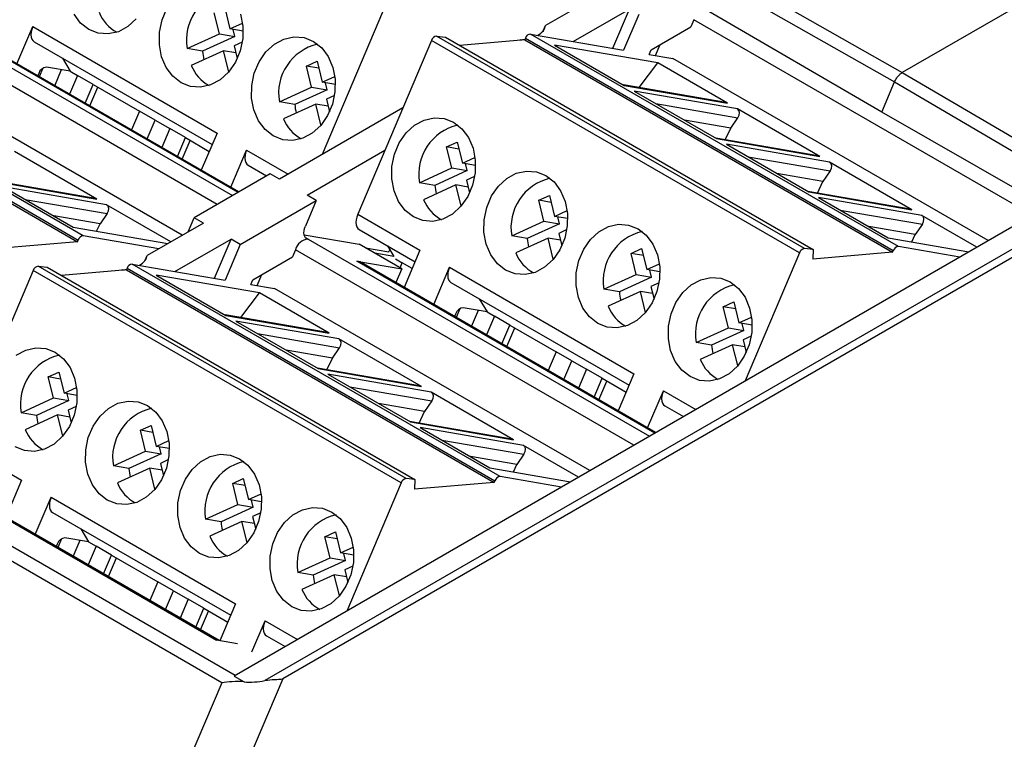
# Model space of a CAD drawing. Header units: millimetres. Extents: x 6 to 273, y 6 to 210.
# Tile 10 of 13: x 216 to 241, y 160 to 178. Entities that reach past the tile are written whole.
import ezdxf

# ---------------------------------------------------------------- set-up
doc = ezdxf.new("R2010")
doc.units = ezdxf.units.MM

msp = doc.modelspace()

# ---------------------------------------------------------------- linework, layer by layer
for p, q in [((248.0462, 182.2981), (238.6416, 176.8689)), ((255.2288, 180.3128), (222.3501, 161.3324)), ((253.6182, 179.9545), (221.5606, 161.4481)), ((255.1595, 180.0551), (222.8038, 161.3765)), ((233.9723, 179.5211), (238.6416, 176.8689)), ((233.7746, 179.283), (238.444, 176.6309)), ((212.801, 178.7621), (221.5231, 173.727)), ((230.9605, 178.9029), (229.5213, 178.0721)), ((221.1277, 173.4987), (212.475, 178.4938)), ((221.3259, 178.5216), (221.4571, 177.9856)), ((230.2332, 177.6667), (231.6676, 178.4947)), ((231.2421, 177.4925), (231.6676, 178.4947)), ((221.6618, 173.8071), (214.045, 178.2042)), ((221.1862, 177.8618), (221.0549, 178.3979)), ((225.3589, 178.4137), (223.8155, 174.7782)), ((231.9033, 178.3587), (231.5152, 177.4444)), ((233.3111, 178.2217), (233.2329, 178.0375)), ((241.9638, 173.2266), (233.3111, 178.2217)), ((238.1152, 175.8565), (233.7009, 178.4269)), ((208.1539, 177.9781), (217.5585, 172.549)), ((208.1719, 178.0204), (217.5764, 172.5913)), ((217.7068, 172.6986), (208.3023, 178.1277)), ((221.6837, 173.8197), (214.1599, 178.1631)), ((216.0098, 177.0952), (216.4137, 178.0466)), ((216.4137, 178.0466), (221.1277, 175.3252)), ((221.4571, 177.9856), (221.7789, 178.1326)), ((221.793, 177.9276), (221.4571, 177.9856)), ((221.5815, 177.7936), (221.5379, 177.9716)), ((229.4638, 177.9368), (229.5213, 178.0721)), ((232.2213, 177.4535), (233.2329, 178.0375)), ((220.3611, 177.4849), (221.1862, 177.8618)), ((221.5815, 177.7936), (220.7565, 177.4167)), ((221.1862, 177.8618), (221.5815, 177.7936)), ((226.6082, 177.6926), (224.7222, 173.2502)), ((236.0127, 172.2635), (226.6082, 177.6926)), ((236.1396, 172.3712), (226.7351, 177.8003)), ((226.7351, 177.8003), (226.9622, 177.777)), ((226.9622, 177.777), (236.3668, 172.3479)), ((228.9901, 177.706), (227.3349, 177.5618)), ((228.8928, 177.7093), (228.8689, 177.6954)), ((229.0081, 177.7483), (228.9901, 177.706)), ((228.9901, 177.706), (238.3946, 172.2769)), ((229.0081, 177.7483), (238.4126, 172.3192)), ((238.543, 172.4265), (229.1385, 177.8556)), ((229.1385, 177.8556), (231.5128, 177.4458)), ((220.2348, 172.7111), (211.9419, 177.4985)), ((216.4509, 177.6592), (221.0029, 175.0313)), ((220.7565, 177.4167), (220.3611, 177.4849)), ((221.77, 177.6459), (221.5634, 177.5515)), ((221.5634, 177.5515), (221.6421, 177.23)), ((229.7525, 177.5732), (231.5361, 176.5435)), ((232.3911, 177.1177), (229.7525, 177.5732)), ((232.1695, 177.3315), (232.2213, 177.4535)), ((232.3347, 177.3039), (232.4556, 177.5887)), ((217.1752, 177.2411), (217.3727, 176.9074)), ((221.2924, 177.4278), (220.4674, 177.0509)), ((221.4236, 176.8917), (221.2924, 177.4278)), ((221.607, 177.3735), (221.2924, 177.4278)), ((232.1699, 177.3324), (232.7757, 177.2278)), ((240.8353, 172.5751), (232.7757, 177.2278)), ((216.6745, 176.984), (216.5816, 176.7651)), ((217.3727, 176.9074), (216.7669, 177.012)), ((216.9799, 176.5351), (217.154, 176.9451)), ((223.412, 177.0372), (223.6829, 177.161)), ((223.5432, 176.5011), (223.412, 177.0372)), ((223.7265, 176.9829), (223.412, 177.0372)), ((223.6829, 177.161), (223.8142, 176.6249)), ((231.9155, 176.4863), (232.3911, 177.1177)), ((234.1747, 176.088), (232.3911, 177.1177)), ((216.5709, 176.8502), (216.5442, 176.7867)), ((217.5613, 176.7985), (217.3571, 176.3174)), ((217.3727, 176.9074), (217.5613, 176.7985)), ((217.9596, 176.5686), (217.5613, 176.7985)), ((221.4295, 176.8944), (221.4236, 176.8917)), ((223.8142, 176.6249), (224.1359, 176.7719)), ((238.6416, 176.8689), (243.4003, 174.0783)), ((217.7554, 176.0875), (217.9596, 176.5686)), ((217.8764, 176.0176), (218.0806, 176.4987)), ((217.9596, 176.5686), (219.1429, 175.8855)), ((222.7182, 176.1242), (223.5432, 176.5011)), ((223.9385, 176.4329), (223.1135, 176.056)), ((223.5432, 176.5011), (223.9385, 176.4329)), ((224.15, 176.5669), (223.8142, 176.6249)), ((223.9385, 176.4329), (223.895, 176.6109)), ((234.1289, 176.1042), (231.5158, 176.5553)), ((231.5361, 176.5435), (234.1747, 176.088)), ((238.1152, 175.8565), (238.444, 176.6309)), ((238.444, 176.6309), (243.1155, 173.8914)), ((224.127, 176.2852), (223.9204, 176.1909)), ((223.9204, 176.1909), (223.9991, 175.8694)), ((231.7871, 176.3986), (233.8931, 175.1828)), ((234.4257, 175.9431), (231.7871, 176.3986)), ((223.1135, 176.056), (222.7182, 176.1242)), ((225.8758, 175.9676), (222.7197, 174.1456)), ((223.6494, 176.0671), (222.8244, 175.6902)), ((223.7807, 175.531), (223.6494, 176.0671)), ((223.964, 176.0128), (223.6494, 176.0671)), ((232.3414, 176.0786), (234.4405, 175.7163)), ((236.5317, 174.7274), (234.4257, 175.9431)), ((219.1429, 175.8855), (218.9386, 175.4044)), ((219.5412, 175.6556), (219.1429, 175.8855)), ((234.2567, 175.4514), (234.4405, 175.7163)), ((242.3351, 173.4409), (238.1152, 175.8565)), ((219.337, 175.1745), (219.5412, 175.6556)), ((219.5412, 175.6556), (219.9183, 175.4378)), ((219.9183, 175.4378), (219.7141, 174.9568)), ((220.3167, 175.2079), (219.9183, 175.4378)), ((223.7865, 175.5337), (223.7807, 175.531)), ((234.2567, 175.4514), (233.0743, 175.6555)), ((234.1155, 175.1527), (234.2567, 175.4514)), ((220.1124, 174.7268), (220.3167, 175.2079)), ((220.3167, 175.2079), (220.9281, 174.8549)), ((221.1277, 175.3252), (220.7238, 174.3738)), ((236.4859, 174.7435), (233.8728, 175.1946)), ((233.8931, 175.1828), (236.5317, 174.7274)), ((220.2334, 174.657), (220.4376, 175.1381)), ((226.9946, 174.9689), (227.2656, 175.0927)), ((227.1259, 174.4329), (226.9946, 174.9689)), ((227.3092, 174.9146), (226.9946, 174.9689)), ((227.2656, 175.0927), (227.3968, 174.5567)), ((236.7827, 174.5824), (234.1442, 175.0379)), ((234.1442, 175.0379), (236.2502, 173.8222)), ((218.0526, 173.6388), (215.9466, 174.8545)), ((221.4781, 173.9384), (221.8819, 174.8898)), ((221.8819, 174.8898), (222.9454, 174.2759)), ((223.4268, 173.7374), (225.4167, 174.8862)), ((227.3968, 174.5567), (227.7186, 174.7037)), ((234.6984, 174.7179), (236.7975, 174.3556)), ((221.9192, 174.5024), (222.3928, 174.229)), ((226.3008, 174.056), (227.1259, 174.4329)), ((227.1259, 174.4329), (227.5212, 174.3646)), ((227.7327, 174.4987), (227.3968, 174.5567)), ((227.5212, 174.3646), (227.4776, 174.5427)), ((238.8887, 173.3667), (236.7827, 174.5824)), ((222.484, 174.2817), (220.5425, 173.1609)), ((222.7197, 174.1456), (222.484, 174.2817)), ((227.5212, 174.3646), (226.6962, 173.9878)), ((227.7097, 174.217), (227.5031, 174.1226)), ((236.6138, 174.0907), (235.4314, 174.2948)), ((236.7975, 174.3556), (236.6138, 174.0907)), ((218.0068, 173.6549), (215.3937, 174.106)), ((215.414, 174.0942), (218.0526, 173.6388)), ((218.3036, 173.4939), (215.665, 173.9493)), ((215.665, 173.9493), (217.4486, 172.9197)), ((226.6962, 173.9878), (226.3008, 174.056)), ((227.2321, 173.9988), (226.4071, 173.622)), ((227.3633, 173.4628), (227.2321, 173.9988)), ((227.5467, 173.9445), (227.2321, 173.9988)), ((227.5031, 174.1226), (227.5818, 173.8011)), ((236.4726, 173.792), (236.6138, 174.0907)), ((223.6625, 173.6014), (223.4268, 173.7374)), ((229.3517, 173.6083), (229.6226, 173.732)), ((229.6226, 173.732), (229.7538, 173.196)), ((238.8429, 173.3828), (236.2298, 173.8339)), ((236.2502, 173.8222), (238.8887, 173.3667)), ((239.1397, 173.2218), (236.5012, 173.6772)), ((236.5012, 173.6772), (238.2848, 172.6476)), ((216.2193, 173.6294), (218.3184, 173.267)), ((219.9471, 172.545), (218.3036, 173.4939)), ((221.721, 172.4805), (223.6625, 173.6014)), ((223.6625, 173.6014), (223.3854, 172.9483)), ((227.3692, 173.4655), (227.3633, 173.4628)), ((229.4829, 173.0722), (229.3517, 173.6083)), ((229.6662, 173.554), (229.3517, 173.6083)), ((218.1346, 173.0021), (216.9522, 173.2062)), ((218.3184, 173.267), (218.1346, 173.0021)), ((220.3894, 172.8004), (220.5425, 173.1609)), ((220.7782, 173.0248), (220.5425, 173.1609)), ((224.7222, 173.2502), (226.3131, 172.3317)), ((229.7538, 173.196), (230.0756, 173.343)), ((230.0897, 173.138), (229.7538, 173.196)), ((229.8782, 173.004), (229.8347, 173.182)), ((237.0555, 173.3573), (239.1545, 172.9949)), ((240.5476, 172.409), (239.1397, 173.2218)), ((217.4486, 172.9197), (219.8716, 172.5014)), ((218.0468, 172.8164), (218.1346, 173.0021)), ((220.7782, 173.0248), (219.3389, 172.1939)), ((228.6579, 172.6953), (229.4829, 173.0722)), ((229.8782, 173.004), (229.0532, 172.6271)), ((229.4829, 173.0722), (229.8782, 173.004)), ((238.9708, 172.73), (237.7884, 172.9342)), ((239.1545, 172.9949), (238.9708, 172.73)), ((221.2451, 161.2781), (201.3518, 172.7622)), ((219.6362, 172.3656), (217.7068, 172.6986)), ((223.3525, 172.725), (224.7612, 172.4823)), ((224.7594, 172.8628), (226.1884, 172.0378)), ((229.0532, 172.6271), (228.6579, 172.6953)), ((230.0667, 172.8563), (229.8601, 172.7619)), ((229.8601, 172.7619), (229.9388, 172.4405)), ((238.883, 172.5443), (238.9708, 172.73)), ((217.5585, 172.549), (215.5196, 172.3714)), ((217.5585, 172.549), (217.5764, 172.5913)), ((220.0508, 171.7885), (221.4853, 172.6166)), ((221.0598, 171.6143), (221.4853, 172.6166)), ((221.721, 172.4805), (221.3328, 171.5662)), ((221.721, 172.4805), (221.4853, 172.6166)), ((223.3854, 172.6519), (223.4548, 172.6119)), ((223.4548, 172.6119), (232.1769, 167.5767)), ((225.8454, 171.8564), (224.7612, 172.4823)), ((225.4837, 172.4447), (225.6462, 172.1701)), ((229.5891, 172.6382), (228.7641, 172.2613)), ((229.7204, 172.1021), (229.5891, 172.6382)), ((229.9037, 172.5839), (229.5891, 172.6382)), ((238.2848, 172.6476), (240.3448, 172.292)), ((240.1095, 172.1561), (238.543, 172.4265)), ((219.2815, 172.0587), (219.3389, 172.1939)), ((222.039, 171.5754), (223.0506, 172.1594)), ((223.1287, 172.3435), (223.0506, 172.1594)), ((231.7815, 167.3484), (223.1287, 172.3435)), ((224.9218, 172.3896), (225.5191, 172.2865)), ((225.6486, 172.1687), (225.1575, 172.2535)), ((225.5191, 172.2865), (225.5434, 172.3438)), ((225.5559, 172.3226), (225.5333, 172.3198)), ((226.3131, 172.3317), (225.9093, 171.3803)), ((231.7087, 172.2476), (231.9796, 172.3714)), ((231.8399, 171.7115), (231.7087, 172.2476)), ((232.0232, 172.1933), (231.7087, 172.2476)), ((231.9796, 172.3714), (232.1109, 171.8353)), ((236.0127, 172.2635), (234.6223, 168.9884)), ((236.3668, 172.3479), (236.1396, 172.3712)), ((236.3668, 172.3479), (236.3558, 172.0993)), ((238.3946, 172.2769), (236.3558, 172.0993)), ((238.3946, 172.2769), (238.4126, 172.3192)), ((225.9572, 166.493), (216.5527, 171.9222)), ((216.5527, 171.9222), (216.7798, 171.8988)), ((228.3606, 166.5483), (218.9561, 171.9775)), ((218.9561, 171.9775), (221.3305, 171.5676)), ((224.6987, 172.0539), (225.8454, 171.8564)), ((232.3156, 167.6568), (224.6987, 172.0539)), ((232.3375, 167.6694), (224.8137, 172.0128)), ((225.6836, 172.1096), (225.858, 172.0089)), ((225.8035, 171.8806), (225.858, 172.0089)), ((226.1135, 171.8614), (225.858, 172.0089)), ((229.7262, 172.1048), (229.7204, 172.1021)), ((232.1109, 171.8353), (232.4326, 171.9823)), ((216.4257, 171.8144), (214.5397, 167.372)), ((225.8303, 166.3853), (216.4257, 171.8144)), ((216.7798, 171.8988), (226.1843, 166.4697)), ((218.8077, 171.8278), (217.1525, 171.6836)), ((218.7105, 171.8311), (218.6864, 171.8173)), ((218.8257, 171.8702), (218.8077, 171.8278)), ((218.8077, 171.8278), (228.2122, 166.3987)), ((218.8257, 171.8702), (228.2302, 166.441)), ((219.5701, 171.695), (221.3537, 170.6653)), ((222.2087, 171.2395), (219.5701, 171.695)), ((222.1523, 171.4257), (222.2732, 171.7106)), ((225.8454, 171.8564), (225.6957, 171.5036)), ((226.6635, 170.9449), (227.0674, 171.8963)), ((227.0674, 171.8963), (231.7814, 169.1749)), ((231.0149, 171.3347), (231.8399, 171.7115)), ((231.8399, 171.7115), (232.2353, 171.6433)), ((232.4467, 171.7773), (232.1109, 171.8353)), ((232.2353, 171.6433), (232.1917, 171.8214)), ((221.9871, 171.4533), (222.039, 171.5754)), ((221.9875, 171.4542), (222.5933, 171.3496)), ((227.1046, 171.5089), (231.6567, 168.8811)), ((232.2353, 171.6433), (231.4102, 171.2664)), ((232.4237, 171.4956), (232.2171, 171.4013)), ((232.2171, 171.4013), (232.2958, 171.0798)), ((221.7331, 170.6081), (222.2087, 171.2395)), ((223.9923, 170.2099), (222.2087, 171.2395)), ((230.6529, 166.6969), (222.5933, 171.3496)), ((231.4102, 171.2664), (231.0149, 171.3347)), ((231.9462, 171.2775), (231.1211, 170.9006)), ((232.0774, 170.7414), (231.9462, 171.2775)), ((232.2607, 171.2232), (231.9462, 171.2775)), ((227.8289, 171.0908), (228.0265, 170.7571)), ((234.0657, 170.8869), (234.3367, 171.0107)), ((234.3367, 171.0107), (234.4679, 170.4746)), ((223.9465, 170.226), (221.3334, 170.6771)), ((221.3537, 170.6653), (223.9923, 170.2099)), ((227.2247, 170.7), (227.1979, 170.6364)), ((227.3283, 170.8338), (227.2353, 170.6148)), ((228.0265, 170.7571), (227.4206, 170.8617)), ((227.6337, 170.3849), (227.8077, 170.7949)), ((228.215, 170.6483), (228.0108, 170.1672)), ((228.0265, 170.7571), (228.215, 170.6483)), ((228.6134, 170.4183), (228.215, 170.6483)), ((232.0832, 170.7441), (232.0774, 170.7414)), ((234.1969, 170.3508), (234.0657, 170.8869)), ((234.3803, 170.8326), (234.0657, 170.8869)), ((221.6047, 170.5204), (223.7107, 169.3046)), ((224.2433, 170.0649), (221.6047, 170.5204)), ((228.4091, 169.9372), (228.6134, 170.4183)), ((228.6134, 170.4183), (229.7966, 169.7352)), ((234.4679, 170.4746), (234.7897, 170.6216)), ((234.8037, 170.4166), (234.4679, 170.4746)), ((234.5923, 170.2826), (234.5487, 170.4607)), ((222.159, 170.2004), (224.2581, 169.8381)), ((228.5301, 169.8674), (228.7343, 170.3485)), ((233.3719, 169.974), (234.1969, 170.3508)), ((234.5923, 170.2826), (233.7673, 169.9057)), ((234.1969, 170.3508), (234.5923, 170.2826)), ((226.3493, 168.8492), (224.2433, 170.0649)), ((233.7673, 169.9057), (233.3719, 169.974)), ((234.3032, 169.9168), (233.4782, 169.5399)), ((234.4344, 169.3807), (234.3032, 169.9168)), ((234.6177, 169.8625), (234.3032, 169.9168)), ((234.7808, 170.135), (234.5741, 170.0406)), ((234.5741, 170.0406), (234.6528, 169.7191)), ((224.0743, 169.5732), (222.8919, 169.7773)), ((224.0743, 169.5732), (224.2581, 169.8381)), ((229.7966, 169.7352), (229.5924, 169.2541)), ((230.1949, 169.5053), (229.7966, 169.7352)), ((223.9331, 169.2745), (224.0743, 169.5732)), ((229.9907, 169.0242), (230.1949, 169.5053)), ((230.1949, 169.5053), (230.5721, 169.2876)), ((234.4403, 169.3834), (234.4344, 169.3807)), ((216.8122, 169.0908), (217.0832, 169.2145)), ((217.0832, 169.2145), (217.2144, 168.6785)), ((226.3035, 168.8653), (223.6904, 169.3164)), ((223.7107, 169.3046), (226.3493, 168.8492)), ((226.6003, 168.7043), (223.9618, 169.1597)), ((223.9618, 169.1597), (226.0678, 167.944)), ((230.5721, 169.2876), (230.3678, 168.8065)), ((230.9704, 169.0576), (230.5721, 169.2876)), ((231.7814, 169.1749), (231.3776, 168.2236)), ((216.9434, 168.5547), (216.8122, 169.0908)), ((217.1268, 169.0365), (216.8122, 169.0908)), ((230.7662, 168.5765), (230.9704, 169.0576)), ((230.8871, 168.5067), (231.0914, 168.9878)), ((230.9704, 169.0576), (231.5818, 168.7047)), ((217.2144, 168.6785), (217.5362, 168.8255)), ((217.5503, 168.6205), (217.2144, 168.6785)), ((217.3388, 168.4865), (217.2952, 168.6645)), ((224.516, 168.8398), (226.6151, 168.4774)), ((228.7063, 167.4885), (226.6003, 168.7043)), ((232.1318, 167.7882), (232.5357, 168.7395)), ((232.5357, 168.7395), (233.3634, 168.2617)), ((216.1184, 168.1778), (216.9434, 168.5547)), ((217.3388, 168.4865), (216.5138, 168.1096)), ((216.9434, 168.5547), (217.3388, 168.4865)), ((226.4313, 168.2125), (225.2489, 168.4167)), ((226.6151, 168.4774), (226.4313, 168.2125)), ((216.5138, 168.1096), (216.1184, 168.1778)), ((217.5273, 168.3388), (217.3207, 168.2444)), ((217.3207, 168.2444), (217.3994, 167.9229)), ((226.2901, 167.9138), (226.4313, 168.2125)), ((232.5729, 168.3521), (233.0465, 168.0787)), ((217.0497, 168.1207), (216.2247, 167.7438)), ((217.1809, 167.5846), (217.0497, 168.1207)), ((217.3643, 168.0664), (217.0497, 168.1207)), ((228.6605, 167.5046), (226.0474, 167.9557)), ((226.0678, 167.944), (228.7063, 167.4885)), ((219.1692, 167.7301), (219.4402, 167.8539)), ((219.3005, 167.194), (219.1692, 167.7301)), ((219.4838, 167.6758), (219.1692, 167.7301)), ((219.4402, 167.8539), (219.5714, 167.3178)), ((228.9573, 167.3436), (226.3188, 167.7991)), ((226.3188, 167.7991), (228.1024, 166.7694)), ((214.5397, 167.372), (216.1307, 166.4535)), ((217.1868, 167.5873), (217.1809, 167.5846)), ((219.5714, 167.3178), (219.8932, 167.4648)), ((226.873, 167.4791), (228.9721, 167.1167)), ((218.4754, 166.8171), (219.3005, 167.194)), ((219.6958, 167.1258), (218.8708, 166.7489)), ((219.3005, 167.194), (219.6958, 167.1258)), ((219.9073, 167.2598), (219.5714, 167.3178)), ((219.6958, 167.1258), (219.6522, 167.3038)), ((230.3652, 166.5308), (228.9573, 167.3436)), ((221.5894, 161.4647), (212.1162, 166.9335)), ((219.8843, 166.9781), (219.6777, 166.8838)), ((219.6777, 166.8838), (219.7564, 166.5623)), ((228.7884, 166.8519), (227.606, 167.056)), ((228.9721, 167.1167), (228.7884, 166.8519)), ((218.8708, 166.7489), (218.4754, 166.8171)), ((219.4067, 166.76), (218.5817, 166.3831)), ((219.5379, 166.2239), (219.4067, 166.76)), ((219.7213, 166.7057), (219.4067, 166.76)), ((228.1024, 166.7694), (230.1624, 166.4138)), ((228.7006, 166.6661), (228.7884, 166.8519)), ((216.1307, 166.4535), (215.7269, 165.5022)), ((221.5263, 166.3694), (221.7972, 166.4932)), ((221.6575, 165.8333), (221.5263, 166.3694)), ((221.8408, 166.3151), (221.5263, 166.3694)), ((221.7972, 166.4932), (221.9285, 165.9571)), ((225.8303, 166.3853), (224.4399, 163.1102)), ((226.1843, 166.4697), (225.9572, 166.493)), ((226.1843, 166.4697), (226.1733, 166.2211)), ((228.2122, 166.3987), (226.1733, 166.2211)), ((228.2122, 166.3987), (228.2302, 166.441)), ((229.9271, 166.2779), (228.3606, 166.5483)), ((214.5165, 166.1758), (221.1162, 162.3659)), ((221.1785, 162.3551), (214.6313, 166.1347)), ((219.5438, 166.2266), (219.5379, 166.2239)), ((216.4811, 165.0668), (216.885, 166.0181)), ((216.885, 166.0181), (221.599, 163.2967)), ((221.9285, 165.9571), (222.2502, 166.1041)), ((222.2643, 165.8991), (221.9285, 165.9571)), ((222.0528, 165.7651), (222.0093, 165.9432)), ((216.9222, 165.6307), (221.4743, 163.0029)), ((220.8325, 165.4565), (221.6575, 165.8333)), ((222.0528, 165.7651), (221.2278, 165.3882)), ((221.6575, 165.8333), (222.0528, 165.7651)), ((222.2413, 165.6175), (222.0347, 165.5231)), ((221.2278, 165.3882), (220.8325, 165.4565)), ((221.7637, 165.3993), (220.9387, 165.0224)), ((221.895, 164.8632), (221.7637, 165.3993)), ((222.0783, 165.345), (221.7637, 165.3993)), ((222.0347, 165.5231), (222.1134, 165.2016)), ((217.6465, 165.2126), (217.8441, 164.8789)), ((223.8833, 165.0087), (224.1543, 165.1325)), ((224.1543, 165.1325), (224.2855, 164.5964)), ((217.1459, 164.9556), (217.0529, 164.7367)), ((217.8441, 164.8789), (217.2382, 164.9835)), ((217.4513, 164.5068), (217.6253, 164.9167)), ((217.8441, 164.8789), (218.0326, 164.7701)), ((221.9008, 164.8659), (221.895, 164.8632)), ((224.0145, 164.4727), (223.8833, 165.0087)), ((224.1978, 164.9544), (223.8833, 165.0087)), ((217.0423, 164.8218), (217.0155, 164.7583)), ((218.0326, 164.7701), (217.8284, 164.289)), ((218.431, 164.5401), (218.0326, 164.7701)), ((224.2855, 164.5964), (224.6073, 164.7434)), ((218.2267, 164.0591), (218.431, 164.5401)), ((218.3477, 163.9893), (218.5519, 164.4703)), ((218.431, 164.5401), (219.6142, 163.8571)), ((223.1895, 164.0958), (224.0145, 164.4727)), ((224.4099, 164.4044), (223.5848, 164.0275)), ((224.0145, 164.4727), (224.4099, 164.4044)), ((224.6213, 164.5385), (224.2855, 164.5964)), ((224.4099, 164.4044), (224.3663, 164.5825)), ((224.5983, 164.2568), (224.3917, 164.1624)), ((224.3917, 164.1624), (224.4704, 163.8409)), ((219.6142, 163.8571), (219.41, 163.376)), ((220.0125, 163.6271), (219.6142, 163.8571)), ((223.5848, 164.0275), (223.1895, 164.0958)), ((224.1208, 164.0386), (223.2957, 163.6617)), ((224.252, 163.5026), (224.1208, 164.0386)), ((224.4353, 163.9843), (224.1208, 164.0386)), ((219.8083, 163.1461), (220.0125, 163.6271)), ((220.0125, 163.6271), (220.3896, 163.4094)), ((220.3896, 163.4094), (220.1854, 162.9284)), ((220.788, 163.1794), (220.3896, 163.4094)), ((224.2578, 163.5052), (224.252, 163.5026)), ((220.5838, 162.6984), (220.788, 163.1794)), ((220.7047, 162.6286), (220.9089, 163.1096)), ((220.788, 163.1794), (221.3994, 162.8265)), ((221.599, 163.2967), (221.1978, 162.3518)), ((222.0147, 162.0639), (222.3533, 162.8613)), ((222.3533, 162.8613), (223.181, 162.3835)), ((221.6517, 162.2734), (221.1162, 162.3659)), ((222.3905, 162.4739), (222.8641, 162.2006)), ((222.8038, 161.3765), (219.2697, 153.0521)), ((221.5606, 161.4481), (221.8173, 161.2999)), ((221.2451, 161.2781), (217.8555, 153.2939))]:
    msp.add_line(p, q)
at = {"flags": 128}
for points in [[(220.2059, 176.6103), (219.9952, 176.7757), (219.8266, 177.0018), (219.7099, 177.2754), (219.6518, 177.5806), (219.6558, 177.8998), (219.7216, 178.2143), (219.8454, 178.5059)], [(217.8489, 177.971), (217.6382, 178.1364), (217.4696, 178.3624)], [(219.0619, 178.2427), (218.8466, 178.0455), (218.6032, 177.9142), (218.3459, 177.8566), (218.0895, 177.8759), (217.8489, 177.971)], [(221.729, 178.3642), (221.787, 178.059), (221.7831, 177.7398), (221.7173, 177.4253), (221.5935, 177.1337), (221.4189, 176.882), (221.2036, 176.6848), (220.9603, 176.5535), (220.7029, 176.4959), (220.4465, 176.5152), (220.2059, 176.6103)], [(216.4137, 178.0466), (216.3882, 177.975), (216.3728, 177.9046), (216.368, 177.8381), (216.3742, 177.778), (216.391, 177.7267), (216.4178, 177.686), (216.4509, 177.6592)], [(222.563, 175.2496), (222.3522, 175.415), (222.1836, 175.6411), (222.0669, 175.9147), (222.0088, 176.22), (222.0128, 176.5391), (222.0786, 176.8536), (222.2024, 177.1452), (222.377, 177.3969), (222.5922, 177.5941), (222.8356, 177.7254), (223.093, 177.783), (223.3494, 177.7637), (223.5899, 177.6686), (223.8006, 177.5032), (223.9693, 177.2772), (224.086, 177.0035), (224.1441, 176.6983), (224.1401, 176.3791), (224.0743, 176.0646), (223.9505, 175.773), (223.7759, 175.5213), (223.5607, 175.3241), (223.3173, 175.1929), (223.0599, 175.1352), (222.8035, 175.1545), (222.563, 175.2496)], [(226.1456, 173.1814), (225.9349, 173.3468), (225.7663, 173.5729), (225.6496, 173.8465), (225.5915, 174.1517), (225.5955, 174.4709), (225.6613, 174.7854), (225.7851, 175.077), (225.9597, 175.3287), (226.1749, 175.5259), (226.4183, 175.6571), (226.6756, 175.7148), (226.9321, 175.6955), (227.1726, 175.6004), (227.3833, 175.435), (227.5519, 175.2089), (227.6687, 174.9353), (227.7267, 174.63), (227.7227, 174.3109), (227.6569, 173.9964), (227.5332, 173.7048), (227.3586, 173.4531), (227.1433, 173.2559), (226.9, 173.1246), (226.6426, 173.067), (226.3862, 173.0863), (226.1456, 173.1814)], [(221.8819, 174.8898), (221.8564, 174.8182), (221.8411, 174.7478), (221.8363, 174.6813), (221.8425, 174.6212), (221.8593, 174.5699), (221.8861, 174.5293), (221.9192, 174.5024)], [(228.5027, 171.8207), (228.2919, 171.9861), (228.1233, 172.2122), (228.0066, 172.4858), (227.9485, 172.7911), (227.9525, 173.1102), (228.0183, 173.4247), (228.1421, 173.7163), (228.3167, 173.968), (228.5319, 174.1652), (228.7753, 174.2965), (229.0327, 174.3541), (229.2891, 174.3348), (229.5296, 174.2397), (229.7403, 174.0743), (229.909, 173.8482), (230.0257, 173.5746), (230.0838, 173.2694), (230.0798, 172.9502), (230.014, 172.6357), (229.8902, 172.3441), (229.7156, 172.0924), (229.5004, 171.8952), (229.257, 171.764), (228.9996, 171.7063), (228.7432, 171.7256), (228.5027, 171.8207)], [(224.7222, 173.2502), (224.6967, 173.1786), (224.6813, 173.1082), (224.6766, 173.0417), (224.6827, 172.9816), (224.6995, 172.9303), (224.7263, 172.8896), (224.7594, 172.8628)], [(223.4548, 172.6119), (223.4187, 172.6243), (223.3889, 172.6479), (223.3666, 172.6818), (223.3526, 172.7245), (223.3474, 172.7746), (223.3513, 172.83), (223.3642, 172.8887), (223.3854, 172.9483)], [(230.8597, 170.46), (230.649, 170.6254), (230.4803, 170.8515), (230.3636, 171.1251), (230.3056, 171.4304), (230.3095, 171.7495), (230.3753, 172.064), (230.4991, 172.3556), (230.6737, 172.6073), (230.8889, 172.8045), (231.1323, 172.9358), (231.3897, 172.9934), (231.6461, 172.9741), (231.8867, 172.879), (232.0974, 172.7136), (232.266, 172.4876), (232.3827, 172.2139), (232.4408, 171.9087), (232.4368, 171.5895), (232.371, 171.275), (232.2472, 170.9834), (232.0726, 170.7317), (231.8574, 170.5345), (231.614, 170.4033), (231.3566, 170.3456), (231.1002, 170.3649), (230.8597, 170.46)], [(224.8137, 172.0128), (224.7803, 172.0297), (224.6987, 172.0539)], [(227.0674, 171.8963), (227.0419, 171.8247), (227.0265, 171.7543), (227.0218, 171.6878), (227.0279, 171.6277), (227.0447, 171.5764), (227.0715, 171.5358), (227.1046, 171.5089)], [(233.2167, 169.0993), (233.006, 169.2647), (232.8374, 169.4908), (232.7206, 169.7644), (232.6626, 170.0697), (232.6666, 170.3888), (232.7324, 170.7034), (232.8561, 170.9949), (233.0307, 171.2466), (233.246, 171.4439), (233.4893, 171.5751), (233.7467, 171.6327), (234.0031, 171.6135), (234.2437, 171.5184), (234.4544, 171.353), (234.623, 171.1269), (234.7397, 170.8533), (234.7978, 170.548), (234.7938, 170.2288), (234.728, 169.9143), (234.6042, 169.6228), (234.4296, 169.371), (234.2144, 169.1738), (233.971, 169.0426), (233.7137, 168.9849), (233.4572, 169.0042), (233.2167, 169.0993)], [(215.9925, 169.6477), (216.2359, 169.779), (216.4932, 169.8366), (216.7496, 169.8173), (216.9902, 169.7222), (217.2009, 169.5568), (217.3695, 169.3307), (217.4863, 169.0571), (217.5443, 168.7519), (217.5403, 168.4327), (217.4745, 168.1182), (217.3507, 167.8266), (217.1762, 167.5749), (216.9609, 167.3777), (216.7175, 167.2465), (216.4602, 167.1888), (216.2038, 167.2081), (215.9632, 167.3032)], [(232.5357, 168.7395), (232.5102, 168.6679), (232.4948, 168.5975), (232.4901, 168.531), (232.4962, 168.4709), (232.513, 168.4196), (232.5398, 168.379), (232.5729, 168.3521)], [(218.3202, 165.9425), (218.1095, 166.1079), (217.9409, 166.334), (217.8242, 166.6076), (217.7661, 166.9129), (217.7701, 167.232), (217.8359, 167.5465), (217.9597, 167.8381), (218.1343, 168.0898), (218.3495, 168.287), (218.5929, 168.4183), (218.8503, 168.4759), (219.1067, 168.4566), (219.3472, 168.3615), (219.5579, 168.1961), (219.7265, 167.9701), (219.8433, 167.6964), (219.9013, 167.3912), (219.8974, 167.072), (219.8316, 166.7575), (219.7078, 166.4659), (219.5332, 166.2142), (219.3179, 166.017), (219.0746, 165.8858), (218.8172, 165.8281), (218.5608, 165.8474), (218.3202, 165.9425)], [(220.6773, 164.5818), (220.4665, 164.7472), (220.2979, 164.9733), (220.1812, 165.2469), (220.1231, 165.5522), (220.1271, 165.8713), (220.1929, 166.1859), (220.3167, 166.4774), (220.4913, 166.7291), (220.7065, 166.9263), (220.9499, 167.0576), (221.2073, 167.1152), (221.4637, 167.096), (221.7042, 167.0009), (221.9149, 166.8355), (222.0836, 166.6094), (222.2003, 166.3358), (222.2584, 166.0305), (222.2544, 165.7113), (222.1886, 165.3968), (222.0648, 165.1052), (221.8902, 164.8535), (221.675, 164.6563), (221.4316, 164.5251), (221.1742, 164.4674), (220.9178, 164.4867), (220.6773, 164.5818)], [(216.885, 166.0181), (216.8595, 165.9465), (216.8441, 165.8761), (216.8394, 165.8096), (216.8455, 165.7495), (216.8623, 165.6982), (216.8891, 165.6576), (216.9222, 165.6307)], [(223.0343, 163.2212), (222.8236, 163.3865), (222.655, 163.6126), (222.5382, 163.8862), (222.4802, 164.1915), (222.4841, 164.5107), (222.5499, 164.8252), (222.6737, 165.1168), (222.8483, 165.3685), (223.0635, 165.5657), (223.3069, 165.6969), (223.5643, 165.7546), (223.8207, 165.7353), (224.0613, 165.6402), (224.272, 165.4748), (224.4406, 165.2487), (224.5573, 164.9751), (224.6154, 164.6698), (224.6114, 164.3507), (224.5456, 164.0361), (224.4218, 163.7446), (224.2472, 163.4929), (224.032, 163.2957), (223.7886, 163.1644), (223.5312, 163.1068), (223.2748, 163.126), (223.0343, 163.2212)], [(222.3533, 162.8613), (222.3278, 162.7897), (222.3124, 162.7193), (222.3077, 162.6528), (222.3138, 162.5927), (222.3306, 162.5414), (222.3574, 162.5008), (222.3905, 162.4739)]]:
    msp.add_lwpolyline(points, dxfattribs=at)
for centre, radius, start, end in [((221.6332, 177.7013), 1.2903, 103.16753, 189.65378), ((219.0435, 178.784), 1.0047, 201.75943, 241.55131), ((226.7557, 177.6474), 0.1543, 97.68832, 162.9874), ((229.1521, 177.7062), 0.1501, 95.2149, 163.67611), ((223.9902, 176.3406), 1.2903, 103.16753, 189.65378), ((222.2033, 177.5355), 1.4517, 184.69641, 193.41221), ((216.7875, 176.7874), 0.2256, 95.25407, 163.81119), ((221.4005, 177.4233), 1.0047, 201.75943, 241.55131), ((224.5603, 176.1749), 1.4517, 184.69641, 193.41221), ((223.7575, 176.0627), 1.0047, 201.75943, 241.55131), ((227.5729, 174.2724), 1.2903, 103.16753, 189.65378), ((229.9299, 172.9117), 1.2903, 103.16753, 189.65378), ((228.143, 174.1066), 1.4517, 184.69641, 193.41221), ((227.3402, 173.9944), 1.0047, 201.75943, 241.55131), ((217.7205, 172.5491), 0.1501, 95.2149, 163.67611), ((232.2869, 171.551), 1.2903, 103.16753, 189.65378), ((223.489, 172.2381), 0.3754, 95.22998, 163.67961), ((230.5011, 172.7461), 1.4527, 184.69804, 193.17053), ((238.5567, 172.277), 0.1501, 95.2149, 163.67611), ((229.6972, 172.6337), 1.0047, 201.75943, 241.55131), ((236.1602, 172.2183), 0.1543, 97.68832, 162.9874), ((216.5733, 171.7692), 0.1543, 97.68832, 162.9874), ((218.9697, 171.828), 0.1501, 95.2149, 163.67611), ((234.6439, 170.1903), 1.2903, 103.16753, 189.65378), ((232.8571, 171.3853), 1.4517, 184.69641, 193.41221), ((232.0542, 171.2731), 1.0047, 201.75943, 241.55131), ((227.4413, 170.6371), 0.2256, 95.25407, 163.81119), ((235.2141, 170.0246), 1.4517, 184.69641, 193.41221), ((217.3904, 168.3942), 1.2903, 103.16753, 189.65378), ((234.4112, 169.9124), 1.0047, 201.75943, 241.55131), ((219.7475, 167.0335), 1.2903, 103.16753, 189.65378), ((217.9606, 168.2284), 1.4517, 184.69641, 193.41221), ((217.1578, 168.1162), 1.0047, 201.75943, 241.55131), ((222.1045, 165.6728), 1.2903, 103.16753, 189.65378), ((220.3176, 166.8678), 1.4517, 184.69641, 193.41221), ((219.5148, 166.7556), 1.0047, 201.75943, 241.55131), ((225.9778, 166.3401), 0.1543, 97.68832, 162.9874), ((228.3742, 166.3989), 0.1501, 95.2149, 163.67611), ((222.6746, 165.5071), 1.4517, 184.69641, 193.41221), ((224.4615, 164.3122), 1.2903, 103.16753, 189.65378), ((217.2589, 164.7589), 0.2256, 95.25407, 163.81119), ((221.8718, 165.3949), 1.0047, 201.75943, 241.55131), ((225.0317, 164.1464), 1.4517, 184.69641, 193.41221), ((224.2288, 164.0342), 1.0047, 201.75943, 241.55131)]:
    msp.add_arc(centre, radius, start, end)
for centre, major_axis, ratio, start_param, end_param in [((228.9713, 178.0267), (0.5483, 0.0809), 0.5601606, 5.3304476, 6.168901), ((228.9713, 178.0267), (0.5483, 0.0809), 0.5601606, 4.4867636, 4.6722218), ((234.0292, 175.9184), (0.1772, 0.1426), 0.6931339, 0.2621959, 0.5480426), ((234.2802, 175.7735), (0.1772, 0.1426), 0.6931339, 5.1142112, 6.5453812), ((236.3862, 174.5577), (0.1772, 0.1426), 0.6931339, 0.2621959, 0.5480426), ((236.6372, 174.4128), (0.1772, 0.1426), 0.6931339, 5.1142112, 6.5453812), ((217.9071, 173.4692), (0.1772, 0.1426), 0.6931339, 0.2621959, 0.5480426), ((218.1581, 173.3242), (0.1772, 0.1426), 0.6931339, 5.1142112, 6.5453812), ((238.7432, 173.1971), (0.1772, 0.1426), 0.6931339, 0.2621959, 0.5480426), ((238.9942, 173.0522), (0.1772, 0.1426), 0.6931339, 5.1142112, 6.5453812), ((218.789, 172.1486), (0.5483, 0.0809), 0.5601606, 5.3302578, 6.168901), ((218.789, 172.1486), (0.5483, 0.0809), 0.5601606, 4.4867636, 4.6721056), ((223.8468, 170.0402), (0.1772, 0.1426), 0.6931339, 0.2621959, 0.5480426), ((224.0978, 169.8953), (0.1772, 0.1426), 0.6931339, 5.1142112, 6.5453812), ((226.2038, 168.6796), (0.1772, 0.1426), 0.6931339, 0.2621959, 0.5480426), ((226.4548, 168.5347), (0.1772, 0.1426), 0.6931339, 5.1142112, 6.5453812), ((228.5608, 167.3189), (0.1772, 0.1426), 0.6931339, 0.2621959, 0.5480426), ((228.8118, 167.174), (0.1772, 0.1426), 0.6931339, 5.1142112, 6.5453812), ((222.1579, 161.929), (1.0967, 0.1618), 0.5601606, 4.3152301, 4.8055175)]:
    msp.add_ellipse(centre, major_axis=major_axis, ratio=ratio, start_param=start_param, end_param=end_param)
for points, knots in [([(238.444, 176.6309), (238.4504, 176.6452), (238.4634, 176.6737), (238.4874, 176.7147), (238.5143, 176.7534), (238.5438, 176.789), (238.5753, 176.8205), (238.6081, 176.848), (238.6305, 176.8619), (238.6416, 176.8689)], [0, 0, 0, 0, 0.1428598, 0.2857169, 0.4285725, 0.5714275, 0.7142831, 0.8571402, 1, 1, 1, 1]), ([(222.3501, 161.3324), (222.4375, 161.35), (222.5207, 161.3558), (222.6745, 161.3652), (222.7435, 161.3683), (222.8038, 161.3765)], [0, 0, 0, 0, 0.5, 0.5, 1, 1, 1, 1]), ([(221.8173, 161.2999), (221.7133, 161.3087), (221.6134, 161.3077), (221.42, 161.2977), (221.3286, 161.2884), (221.2451, 161.2781)], [0, 0, 0, 0, 0.5, 0.5, 1, 1, 1, 1])]:
    msp.add_open_spline(points, degree=3, knots=knots)

doc.saveas('drawing.dxf')
